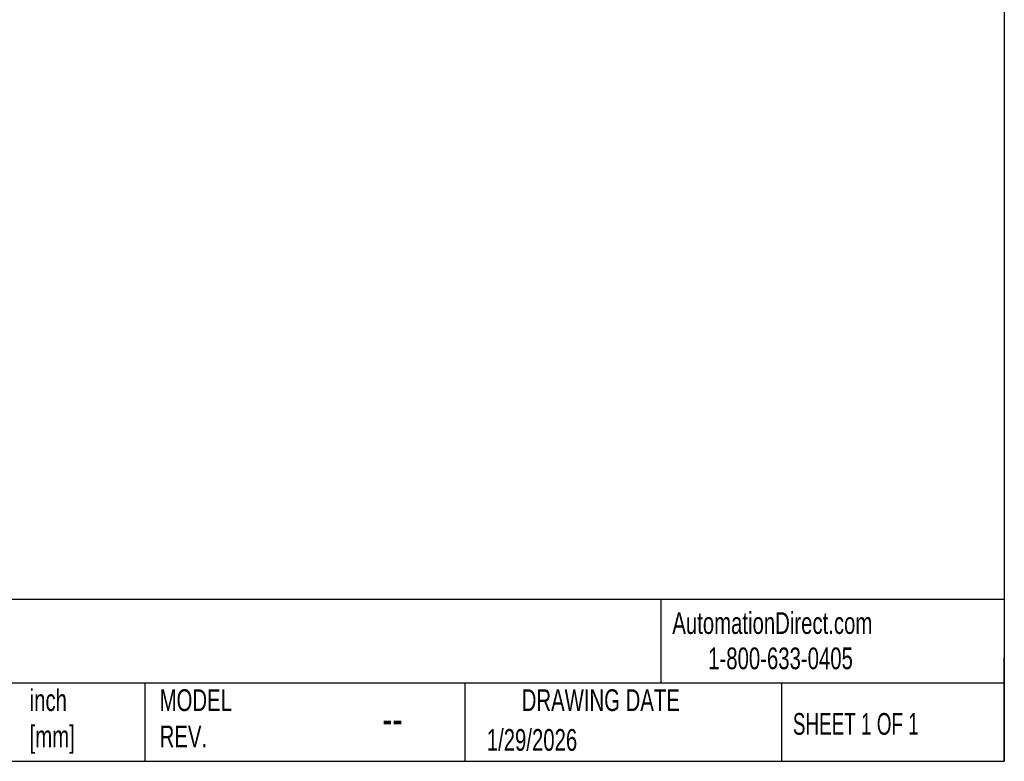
# Model space of a CAD drawing. Header units: inches. Extents: x 0.5 to 21.5, y 0.5 to 16.5.
# Tile 6 of 12: x 13.9 to 21.5, y 0.5 to 6.2. Entities that reach past the tile are written whole.
import ezdxf

# ---------------------------------------------------------------- set-up
doc = ezdxf.new("R2010")
doc.units = ezdxf.units.IN
doc.header["$LTSCALE"] = 2
doc.header["$MEASUREMENT"] = 0
doc.linetypes.add('SLD-Solid', pattern=[0])
doc.layers.add('TEXT', color=140, linetype='SLD-Solid', lineweight=25)
doc.styles.add('SLDTEXTSTYLE0', font='TXT', dxfattribs={"width": 0.7})
doc.styles.add('SLDTEXTSTYLE1', font='TXT', dxfattribs={"width": 0.65})

msp = doc.modelspace()

# ---------------------------------------------------------------- linework, layer by layer
at = {"layer": 'TEXT'}
for p, q in [((21.5, 16.5), (21.5, 0.5)), ((21.5, 1.7422), (0.5, 1.7422)), ((18.8642, 1.7422), (18.8642, 1.1)), ((21.5, 0.5), (21.5, 1.3)), ((21.5, 1.1), (0.5, 1.1)), ((14.9056, 1.1), (14.9056, 0.5)), ((17.3595, 1.1), (17.3595, 0.5)), ((19.7912, 1.1), (19.7912, 0.5)), ((0.5, 0.5), (21.5, 0.5))]:
    msp.add_line(p, q, dxfattribs=at)

# ---------------------------------------------------------------- texts
for s, insert, char_height, attachment_point, style in [('AutomationDirect.com', (18.9524, 1.6438), 0.166667, 1, 'SLDTEXTSTYLE0'), ('1-800-633-0405', (19.2277, 1.373), 0.166667, 1, 'SLDTEXTSTYLE0'), ('inch^J[mm]', (14.0208, 1.0521), 0.16667, 1, 'SLDTEXTSTYLE0'), ('MODEL ^JREV.', (15.0184, 1.0523), 0.166667, 1, 'SLDTEXTSTYLE0'), ('DRAWING DATE', (18.4036, 1.0523), 0.166667, 2, 'SLDTEXTSTYLE0'), ('SHEET 1 OF 1', (19.8773, 0.8702), 0.166667, 1, 'SLDTEXTSTYLE1'), ('--', (16.7266, 0.9508), 0.25, 1, 'SLDTEXTSTYLE0'), ('1/29/2026', (17.5286, 0.7473), 0.16667, 1, 'SLDTEXTSTYLE0')]:
    msp.add_mtext(s, dxfattribs=dict(at, insert=insert, char_height=char_height, attachment_point=attachment_point, style=style))

doc.saveas('drawing.dxf')
